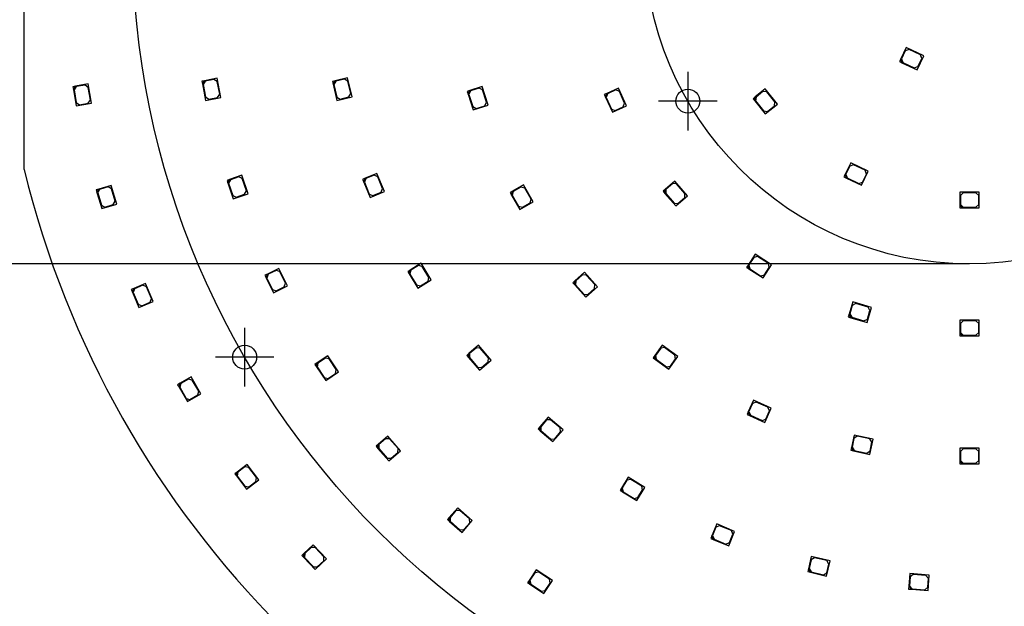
# Model space of a CAD drawing. Header units: millimetres. Extents: x 7 to 819, y 6 to 587.
# Tile 3 of 10: x 197 to 374, y 211 to 316. Entities that reach past the tile are written whole.
import ezdxf
from ezdxf.enums import TextEntityAlignment as Align
from ezdxf.lldxf.tags import DXFTag

# ---------------------------------------------------------------- set-up
doc = ezdxf.new("R2010")
doc.units = ezdxf.units.MM
doc.layers.add('Default', color=7, linetype='Continuous')
doc.layers.add('RDLED_350MM_4000', color=7, linetype='Continuous')
doc.styles.add('SEACAD_Arial', font='arial.ttf')
doc.styles.add('SEACAD_Solid_Edge_ANSI1_Symbols', font='semeca1.ttf')
tags = doc.linetypes.add('CENTER2', pattern=[28.575, 19.05, -3.175, 3.175, -3.175]).pattern_tags.tags
tags[10:11] = [DXFTag(74, 4), DXFTag(75, 0), DXFTag(340, '0'), DXFTag(46, 0.0), DXFTag(50, 0.0), DXFTag(44, 0.0), DXFTag(45, 0.0)]
tags[8:9] = [DXFTag(74, 4), DXFTag(75, 0), DXFTag(340, '0'), DXFTag(46, 0.0), DXFTag(50, 0.0), DXFTag(44, 0.0), DXFTag(45, 0.0)]
tags[6:7] = [DXFTag(74, 4), DXFTag(75, 0), DXFTag(340, '0'), DXFTag(46, 0.0), DXFTag(50, 0.0), DXFTag(44, 0.0), DXFTag(45, 0.0)]
tags[4:5] = [DXFTag(74, 4), DXFTag(75, 0), DXFTag(340, '0'), DXFTag(46, 0.0), DXFTag(50, 0.0), DXFTag(44, 0.0), DXFTag(45, 0.0)]
tags = doc.linetypes.add('HIDDEN2', pattern=[4.7625, 3.175, -1.5875]).pattern_tags.tags
tags[6:7] = [DXFTag(74, 4), DXFTag(75, 0), DXFTag(340, '0'), DXFTag(46, 0.0), DXFTag(50, 0.0), DXFTag(44, 0.0), DXFTag(45, 0.0)]
tags[4:5] = [DXFTag(74, 4), DXFTag(75, 0), DXFTag(340, '0'), DXFTag(46, 0.0), DXFTag(50, 0.0), DXFTag(44, 0.0), DXFTag(45, 0.0)]
doc.dimstyles.new('ISO', dxfattribs={"dimtxt": 7, "dimasz": 7, "dimexe": 3.5, "dimexo": 0, "dimgap": 1.75, "dimtad": 1, "dimtxsty": 'SEACAD_Arial', "dimblk1": '_SE_FILLED', "dimblk2": '_SE_FILLED', "dimsah": 1, "dimcen": 3.5, "dimadec": 0, "dimazin": 0, "dimtfac": 0.5, "dimtdec": 3, "dimtmove": 0, "dimatfit": 3, "dimfxl": 1, "dimarcsym": 0})

# ---------------------------------------------------------------- blocks, each defined once
blk = doc.blocks.new('SEANNOT_GROUP2')
at = {"layer": 'Default', "color": 7, "linetype": 'CENTER2'}
for p, q in [((237.34, 260.66), (237.34, 250.16)), ((242.59, 255.41), (232.09, 255.41))]:
    blk.add_line(p, q, dxfattribs=at)
blk = doc.blocks.new('SEANNOT_GROUP6')
at = {"layer": 'Default', "color": 7, "linetype": 'CENTER2'}
for p, q in [((317.02, 306.66), (317.02, 296.16)), ((322.27, 301.41), (311.77, 301.41))]:
    blk.add_line(p, q, dxfattribs=at)
blk = doc.blocks.new('SE')
at = {"layer": 'RDLED_350MM_4000', "color": 7, "linetype": 'Continuous'}
for p, q in [((197.68, 289.12), (197.68, 372.19)), ((356.3, 311.05), (355.3, 308.98)), ((356.13, 310.47), (355.43, 309.03)), ((356.79, 310.7), (356.13, 310.47)), ((359.45, 309.53), (356.3, 311.05)), ((358.86, 309.7), (356.79, 310.7)), ((355.3, 308.98), (355.08, 308.53)), ((355.08, 308.53), (355.53, 308.31)), ((355.53, 308.31), (355.3, 308.98)), ((355.43, 309.03), (355.66, 308.36)), ((355.53, 308.31), (358.23, 307.01)), ((355.66, 308.36), (357.74, 307.36)), ((358.23, 307.01), (359.45, 309.53)), ((358.4, 307.6), (359.1, 309.04)), ((359.1, 309.04), (358.86, 309.7)), ((357.74, 307.36), (358.4, 307.6)), ((230.12, 305.08), (229.63, 304.98)), ((229.63, 304.98), (229.73, 304.49)), ((229.73, 304.49), (230.12, 305.08)), ((230.24, 305), (229.85, 304.41)), ((232.38, 305.53), (230.12, 305.08)), ((231.81, 305.31), (230.24, 305)), ((232.4, 304.92), (231.81, 305.31)), ((233.06, 302.09), (232.38, 305.53)), ((232.85, 302.66), (232.4, 304.92)), ((253.6, 305.07), (253.11, 304.95)), ((253.11, 304.95), (253.23, 304.46)), ((253.23, 304.46), (253.6, 305.07)), ((253.72, 304.99), (253.35, 304.39)), ((255.84, 305.6), (253.6, 305.07)), ((255.28, 305.37), (253.72, 304.99)), ((255.88, 305), (255.28, 305.37)), ((256.65, 302.2), (255.84, 305.6)), ((256.42, 302.76), (255.88, 305)), ((206.95, 304.09), (206.46, 304)), ((206.46, 304), (206.54, 303.51)), ((206.54, 303.51), (206.95, 304.09)), ((206.54, 303.51), (207.06, 300.56)), ((207.06, 304.01), (206.66, 303.43)), ((206.66, 303.43), (207.06, 301.17)), ((209.21, 304.49), (206.95, 304.09)), ((208.64, 304.29), (207.06, 304.01)), ((209.22, 303.88), (208.64, 304.29)), ((209.82, 301.04), (209.21, 304.49)), ((209.62, 301.62), (209.22, 303.88)), ((229.73, 304.49), (230.32, 301.55)), ((229.85, 304.41), (230.3, 302.16)), ((253.23, 304.46), (253.93, 301.55)), ((253.35, 304.39), (253.89, 302.15)), ((256.05, 302.16), (256.42, 302.76)), ((277.83, 303.3), (277.36, 303.15)), ((277.36, 303.15), (277.51, 302.67)), ((277.51, 302.67), (277.83, 303.3)), ((277.96, 303.24), (277.64, 302.61)), ((280.02, 304.01), (277.83, 303.3)), ((279.48, 303.73), (277.96, 303.24)), ((280.11, 303.41), (279.48, 303.73)), ((281.1, 300.68), (280.02, 304.01)), ((280.82, 301.22), (280.11, 303.41)), ((302.46, 302.79), (302, 302.59)), ((302.21, 302.13), (302.46, 302.79)), ((302.59, 302.74), (302.34, 302.08)), ((304.55, 303.75), (302.46, 302.79)), ((304.05, 303.41), (302.59, 302.74)), ((304.71, 303.16), (304.05, 303.41)), ((306, 300.57), (304.55, 303.75)), ((305.66, 301.07), (304.71, 303.16)), ((330.94, 303.59), (329.14, 302.16)), ((330.53, 303.14), (329.28, 302.14)), ((331.23, 303.06), (330.53, 303.14)), ((333.12, 300.86), (330.94, 303.59)), ((332.67, 301.26), (331.23, 303.06)), ((207.06, 301.17), (207.64, 300.76)), ((207.06, 300.56), (209.82, 301.04)), ((207.64, 300.76), (209.21, 301.04)), ((209.21, 301.04), (209.62, 301.62)), ((230.3, 302.16), (230.89, 301.76)), ((230.32, 301.55), (233.06, 302.09)), ((230.89, 301.76), (232.46, 302.08)), ((232.46, 302.08), (232.85, 302.66)), ((253.89, 302.15), (254.49, 301.78)), ((253.93, 301.55), (256.65, 302.2)), ((254.49, 301.78), (256.05, 302.16)), ((277.51, 302.67), (278.44, 299.82)), ((277.64, 302.61), (278.35, 300.42)), ((280.5, 300.59), (280.82, 301.22)), ((302, 302.59), (302.21, 302.13)), ((302.21, 302.13), (303.46, 299.4)), ((302.34, 302.08), (303.3, 299.99)), ((305.42, 300.41), (305.66, 301.07)), ((329.14, 302.16), (328.75, 301.85)), ((328.75, 301.85), (329.06, 301.46)), ((329.06, 301.46), (329.14, 302.16)), ((329.06, 301.46), (330.93, 299.11)), ((329.28, 302.14), (329.2, 301.44)), ((329.2, 301.44), (330.63, 299.64)), ((332.59, 300.56), (332.67, 301.26)), ((278.35, 300.42), (278.98, 300.1)), ((278.44, 299.82), (281.1, 300.68)), ((278.98, 300.1), (280.5, 300.59)), ((303.3, 299.99), (303.96, 299.74)), ((303.46, 299.4), (306, 300.57)), ((303.96, 299.74), (305.42, 300.41)), ((330.63, 299.64), (331.33, 299.56)), ((330.93, 299.11), (333.12, 300.86)), ((331.33, 299.56), (332.59, 300.56)), ((346.32, 290.33), (345.32, 288.26)), ((346.15, 289.75), (345.45, 288.3)), ((346.81, 289.98), (346.15, 289.75)), ((349.47, 288.81), (346.32, 290.33)), ((348.89, 288.98), (346.81, 289.98)), ((348.25, 286.29), (349.47, 288.81)), ((349.12, 288.31), (348.89, 288.98)), ((234.64, 287.34), (234.17, 287.18)), ((234.17, 287.18), (234.33, 286.71)), ((234.33, 286.71), (234.64, 287.34)), ((234.77, 287.28), (234.45, 286.65)), ((236.82, 288.08), (234.64, 287.34)), ((236.28, 287.79), (234.77, 287.28)), ((236.92, 287.48), (236.28, 287.79)), ((237.94, 284.77), (236.82, 288.08)), ((237.66, 285.3), (236.92, 287.48)), ((259.01, 287.54), (258.54, 287.34)), ((258.54, 287.34), (258.74, 286.88)), ((258.74, 286.88), (259.01, 287.54)), ((258.74, 286.88), (259.88, 284.11)), ((259.14, 287.48), (258.87, 286.83)), ((258.87, 286.83), (259.75, 284.7)), ((261.13, 288.42), (259.01, 287.54)), ((260.62, 288.09), (259.14, 287.48)), ((261.27, 287.82), (260.62, 288.09)), ((262.47, 285.18), (261.13, 288.42)), ((262.15, 285.7), (261.27, 287.82)), ((314.69, 287.05), (312.95, 285.55)), ((316.98, 284.41), (314.69, 287.05)), ((345.32, 288.26), (345.1, 287.81)), ((345.1, 287.81), (345.55, 287.59)), ((345.55, 287.59), (345.32, 288.26)), ((345.45, 288.3), (345.69, 287.64)), ((345.55, 287.59), (348.25, 286.29)), ((345.69, 287.64), (347.76, 286.64)), ((347.76, 286.64), (348.42, 286.87)), ((348.42, 286.87), (349.12, 288.31)), ((211.12, 285.61), (210.64, 285.47)), ((210.64, 285.47), (210.78, 284.99)), ((210.78, 284.99), (211.12, 285.61)), ((211.24, 285.54), (210.91, 284.92)), ((213.32, 286.27), (211.12, 285.61)), ((212.78, 286), (211.24, 285.54)), ((213.4, 285.67), (212.78, 286)), ((214.33, 282.92), (213.32, 286.27)), ((214.06, 283.46), (213.4, 285.67)), ((234.33, 286.71), (235.29, 283.87)), ((234.45, 286.65), (235.19, 284.47)), ((237.34, 284.67), (237.66, 285.3)), ((259.88, 284.11), (262.47, 285.18)), ((260.4, 284.43), (261.88, 285.05)), ((261.88, 285.05), (262.15, 285.7)), ((285.48, 285.22), (285.05, 284.97)), ((285.3, 284.54), (285.48, 285.22)), ((285.62, 285.18), (285.44, 284.5)), ((287.47, 286.37), (285.48, 285.22)), ((287.01, 285.98), (285.62, 285.18)), ((287.69, 285.8), (287.01, 285.98)), ((289.22, 283.34), (287.47, 286.37)), ((288.84, 283.81), (287.69, 285.8)), ((312.95, 285.55), (312.57, 285.22)), ((312.57, 285.22), (312.9, 284.84)), ((312.9, 284.84), (312.95, 285.55)), ((313.09, 285.54), (313.04, 284.83)), ((314.3, 286.59), (313.09, 285.54)), ((315, 286.54), (314.3, 286.59)), ((316.51, 284.8), (315, 286.54)), ((369.43, 285.06), (365.93, 285.06)), ((365.93, 285.06), (365.93, 282.76)), ((369.43, 282.26), (369.43, 285.06)), ((210.78, 284.99), (211.64, 282.12)), ((210.91, 284.92), (211.57, 282.72)), ((213.72, 282.84), (214.06, 283.46)), ((235.19, 284.47), (235.83, 284.16)), ((235.29, 283.87), (237.94, 284.77)), ((235.83, 284.16), (237.34, 284.67)), ((259.75, 284.7), (260.4, 284.43)), ((285.05, 284.97), (285.3, 284.54)), ((285.3, 284.54), (286.8, 281.94)), ((285.44, 284.5), (286.59, 282.51)), ((286.8, 281.94), (289.22, 283.34)), ((288.66, 283.13), (288.84, 283.81)), ((312.9, 284.84), (314.86, 282.58)), ((313.04, 284.83), (314.55, 283.09)), ((314.86, 282.58), (316.98, 284.41)), ((315.25, 283.04), (316.46, 284.09)), ((316.46, 284.09), (316.51, 284.8)), ((366.53, 284.96), (366.03, 284.46)), ((366.03, 284.46), (366.03, 282.86)), ((368.83, 284.96), (366.53, 284.96)), ((369.33, 284.46), (368.83, 284.96)), ((369.33, 282.86), (369.33, 284.46)), ((211.57, 282.72), (212.19, 282.38)), ((211.64, 282.12), (214.33, 282.92)), ((212.19, 282.38), (213.72, 282.84)), ((286.59, 282.51), (287.27, 282.33)), ((287.27, 282.33), (288.66, 283.13)), ((314.55, 283.09), (315.25, 283.04)), ((365.93, 282.76), (365.93, 282.26)), ((366.43, 282.26), (365.93, 282.76)), ((365.93, 282.26), (366.43, 282.26)), ((366.03, 282.86), (366.53, 282.36)), ((366.43, 282.26), (369.43, 282.26)), ((366.53, 282.36), (368.83, 282.36)), ((368.83, 282.36), (369.33, 282.86)), ((329.12, 273.89), (327.87, 271.96)), ((328.88, 273.33), (328.01, 271.99)), ((329.57, 273.48), (328.88, 273.33)), ((332.06, 272), (329.12, 273.89)), ((331.5, 272.24), (329.57, 273.48)), ((243.49, 271.37), (241.43, 270.35)), ((243, 271.01), (241.57, 270.3)), ((243.67, 270.78), (243, 271.01)), ((245.04, 268.23), (243.49, 271.37)), ((267.09, 271.07), (266.66, 270.81)), ((266.92, 270.38), (267.09, 271.07)), ((267.23, 271.03), (267.06, 270.35)), ((269.05, 272.27), (267.09, 271.07)), ((268.59, 271.87), (267.23, 271.03)), ((269.28, 271.71), (268.59, 271.87)), ((270.88, 269.28), (269.05, 272.27)), ((270.48, 269.74), (269.28, 271.71)), ((327.87, 271.96), (327.6, 271.54)), ((327.6, 271.54), (328.02, 271.27)), ((328.02, 271.27), (327.87, 271.96)), ((328.01, 271.99), (328.16, 271.3)), ((328.02, 271.27), (330.55, 269.64)), ((328.16, 271.3), (330.1, 270.05)), ((330.55, 269.64), (332.06, 272)), ((330.79, 270.2), (331.65, 271.55)), ((331.65, 271.55), (331.5, 272.24)), ((241.43, 270.35), (240.98, 270.13)), ((240.98, 270.13), (241.2, 269.68)), ((241.2, 269.68), (241.43, 270.35)), ((241.2, 269.68), (242.53, 266.99)), ((241.57, 270.3), (241.34, 269.63)), ((241.34, 269.63), (242.36, 267.57)), ((244.69, 268.72), (243.67, 270.78)), ((266.66, 270.81), (266.92, 270.38)), ((266.92, 270.38), (268.49, 267.82)), ((267.06, 270.35), (268.26, 268.39)), ((268.49, 267.82), (270.88, 269.28)), ((270.32, 269.06), (270.48, 269.74)), ((296.73, 269.12), (296.35, 268.79)), ((296.69, 268.42), (296.73, 269.12)), ((298.43, 270.66), (296.73, 269.12)), ((296.87, 269.12), (296.83, 268.41)), ((298.06, 270.19), (296.87, 269.12)), ((298.76, 270.15), (298.06, 270.19)), ((300.78, 268.06), (298.43, 270.66)), ((300.3, 268.44), (298.76, 270.15)), ((330.1, 270.05), (330.79, 270.2)), ((217.41, 267.74), (216.95, 267.54)), ((216.95, 267.54), (217.15, 267.08)), ((217.15, 267.08), (217.41, 267.74)), ((217.54, 267.69), (217.28, 267.03)), ((219.52, 268.65), (217.41, 267.74)), ((219.01, 268.32), (217.54, 267.69)), ((219.67, 268.06), (219.01, 268.32)), ((220.91, 265.44), (219.52, 268.65)), ((220.58, 265.95), (219.67, 268.06)), ((242.36, 267.57), (243.02, 267.34)), ((242.53, 266.99), (245.04, 268.23)), ((243.02, 267.34), (244.46, 268.05)), ((244.46, 268.05), (244.69, 268.72)), ((268.26, 268.39), (268.95, 268.22)), ((268.95, 268.22), (270.32, 269.06)), ((296.35, 268.79), (296.69, 268.42)), ((296.69, 268.42), (298.7, 266.19)), ((296.83, 268.41), (298.37, 266.7)), ((298.7, 266.19), (300.78, 268.06)), ((299.07, 266.66), (300.26, 267.74)), ((300.26, 267.74), (300.3, 268.44)), ((217.15, 267.08), (218.33, 264.33)), ((217.28, 267.03), (218.19, 264.92)), ((220.32, 265.29), (220.58, 265.95)), ((298.37, 266.7), (299.07, 266.66)), ((218.19, 264.92), (218.85, 264.66)), ((218.33, 264.33), (220.91, 265.44)), ((218.85, 264.66), (220.32, 265.29)), ((346.67, 265.33), (346.02, 263.12)), ((346.6, 264.72), (346.15, 263.19)), ((347.22, 265.06), (346.6, 264.72)), ((350.03, 264.34), (346.67, 265.33)), ((349.43, 264.41), (347.22, 265.06)), ((349.24, 261.65), (350.03, 264.34)), ((349.31, 262.26), (349.77, 263.79)), ((349.77, 263.79), (349.43, 264.41)), ((346.02, 263.12), (345.88, 262.64)), ((345.88, 262.64), (346.36, 262.5)), ((346.36, 262.5), (346.02, 263.12)), ((346.15, 263.19), (346.49, 262.57)), ((346.36, 262.5), (349.24, 261.65)), ((346.49, 262.57), (348.69, 261.92)), ((348.69, 261.92), (349.31, 262.26)), ((369.43, 262.06), (365.93, 262.06)), ((365.93, 262.06), (365.93, 259.76)), ((369.43, 259.26), (369.43, 262.06)), ((366.53, 261.96), (366.03, 261.46)), ((366.03, 261.46), (366.03, 259.86)), ((368.83, 261.96), (366.53, 261.96)), ((369.33, 261.46), (368.83, 261.96)), ((369.33, 259.86), (369.33, 261.46)), ((365.93, 259.76), (365.93, 259.26)), ((366.43, 259.26), (365.93, 259.76)), ((365.93, 259.26), (366.43, 259.26)), ((366.03, 259.86), (366.53, 259.36)), ((366.43, 259.26), (369.43, 259.26)), ((366.53, 259.36), (368.83, 259.36)), ((368.83, 259.36), (369.33, 259.86)), ((279.4, 257.56), (277.65, 256.07)), ((279.01, 257.09), (277.79, 256.05)), ((279.71, 257.04), (279.01, 257.09)), ((281.67, 254.9), (279.4, 257.56)), ((281.21, 255.29), (279.71, 257.04)), ((312.42, 257.58), (311.07, 255.72)), ((312.15, 257.03), (311.21, 255.74)), ((312.85, 257.14), (312.15, 257.03)), ((315.25, 255.52), (312.42, 257.58)), ((314.71, 255.79), (312.85, 257.14)), ((252.3, 255.66), (250.38, 254.39)), ((251.85, 255.25), (250.52, 254.36)), ((252.55, 255.11), (251.85, 255.25)), ((254.24, 252.75), (252.3, 255.66)), ((253.82, 253.2), (252.55, 255.11)), ((277.65, 256.07), (277.27, 255.74)), ((277.27, 255.74), (277.59, 255.36)), ((277.59, 255.36), (277.65, 256.07)), ((277.59, 255.36), (279.54, 253.08)), ((277.79, 256.05), (277.74, 255.35)), ((277.74, 255.35), (279.23, 253.6)), ((281.15, 254.58), (281.21, 255.29)), ((311.07, 255.72), (310.78, 255.31)), ((310.78, 255.31), (311.18, 255.02)), ((311.18, 255.02), (311.07, 255.72)), ((311.18, 255.02), (313.61, 253.26)), ((311.21, 255.74), (311.32, 255.04)), ((311.32, 255.04), (313.18, 253.69)), ((313.61, 253.26), (315.25, 255.52)), ((313.88, 253.8), (314.82, 255.09)), ((314.82, 255.09), (314.71, 255.79)), ((250.38, 254.39), (249.97, 254.11)), ((249.97, 254.11), (250.25, 253.69)), ((250.25, 253.69), (250.38, 254.39)), ((250.25, 253.69), (251.91, 251.2)), ((250.52, 254.36), (250.38, 253.66)), ((250.38, 253.66), (251.66, 251.75)), ((253.69, 252.5), (253.82, 253.2)), ((279.23, 253.6), (279.93, 253.54)), ((279.54, 253.08), (281.67, 254.9)), ((279.93, 253.54), (281.15, 254.58)), ((313.18, 253.69), (313.88, 253.8)), ((227.72, 251.87), (225.73, 250.72)), ((227.25, 251.48), (225.86, 250.68)), ((227.93, 251.3), (227.25, 251.48)), ((229.47, 248.84), (227.72, 251.87)), ((251.66, 251.75), (252.36, 251.61)), ((251.91, 251.2), (254.24, 252.75)), ((252.36, 251.61), (253.69, 252.5)), ((225.73, 250.72), (225.29, 250.47)), ((225.29, 250.47), (225.54, 250.04)), ((225.54, 250.04), (225.73, 250.72)), ((225.54, 250.04), (227.04, 247.44)), ((225.86, 250.68), (225.68, 250)), ((225.68, 250), (226.83, 248.01)), ((229.08, 249.31), (227.93, 251.3)), ((226.83, 248.01), (227.51, 247.83)), ((227.04, 247.44), (229.47, 248.84)), ((227.51, 247.83), (228.9, 248.63)), ((228.9, 248.63), (229.08, 249.31)), ((328.82, 247.69), (327.89, 245.58)), ((328.67, 247.1), (328.02, 245.64)), ((329.33, 247.35), (328.67, 247.1)), ((332.02, 246.26), (328.82, 247.69)), ((331.43, 246.42), (329.33, 247.35)), ((330.88, 243.7), (332.02, 246.26)), ((331.68, 245.76), (331.43, 246.42)), ((291.92, 244.65), (290.43, 242.9)), ((294.58, 242.38), (291.92, 244.65)), ((327.89, 245.58), (327.68, 245.13)), ((327.68, 245.13), (328.14, 244.92)), ((328.14, 244.92), (327.89, 245.58)), ((328.02, 245.64), (328.27, 244.98)), ((328.14, 244.92), (330.88, 243.7)), ((328.27, 244.98), (330.37, 244.04)), ((331.03, 244.29), (331.68, 245.76)), ((290.43, 242.9), (290.1, 242.52)), ((290.48, 242.2), (290.43, 242.9)), ((291.61, 244.13), (290.57, 242.91)), ((290.57, 242.91), (290.62, 242.21)), ((292.31, 244.18), (291.61, 244.13)), ((294.06, 242.69), (292.31, 244.18)), ((294.12, 241.98), (294.06, 242.69)), ((330.37, 244.04), (331.03, 244.29)), ((263.07, 241.24), (261.34, 239.73)), ((262.69, 240.77), (261.48, 239.72)), ((263.39, 240.73), (262.69, 240.77)), ((265.38, 238.61), (263.07, 241.24)), ((290.1, 242.52), (290.48, 242.2)), ((290.48, 242.2), (292.76, 240.25)), ((290.62, 242.21), (292.37, 240.71)), ((292.76, 240.25), (294.58, 242.38)), ((293.08, 240.77), (294.12, 241.98)), ((346.92, 241.42), (346.44, 239.17)), ((346.89, 240.81), (346.56, 239.25)), ((347.49, 241.2), (346.89, 240.81)), ((350.34, 240.69), (346.92, 241.42)), ((349.74, 240.72), (347.49, 241.2)), ((261.34, 239.73), (260.97, 239.4)), ((260.97, 239.4), (261.3, 239.02)), ((261.3, 239.02), (261.34, 239.73)), ((261.3, 239.02), (263.27, 236.77)), ((261.48, 239.72), (261.44, 239.01)), ((261.44, 239.01), (262.95, 237.28)), ((264.91, 239), (263.39, 240.73)), ((292.37, 240.71), (293.08, 240.77)), ((346.44, 239.17), (346.34, 238.68)), ((346.83, 238.58), (346.44, 239.17)), ((346.56, 239.25), (346.95, 238.65)), ((350.12, 240.13), (349.74, 240.72)), ((349.76, 237.95), (350.34, 240.69)), ((349.79, 238.56), (350.12, 240.13)), ((369.43, 239.06), (365.93, 239.06)), ((365.93, 239.06), (365.93, 236.76)), ((369.43, 236.26), (369.43, 239.06)), ((262.95, 237.28), (263.66, 237.24)), ((263.27, 236.77), (265.38, 238.61)), ((263.66, 237.24), (264.86, 238.29)), ((264.86, 238.29), (264.91, 239)), ((346.34, 238.68), (346.83, 238.58)), ((346.83, 238.58), (349.76, 237.95)), ((346.95, 238.65), (349.2, 238.18)), ((349.2, 238.18), (349.79, 238.56)), ((366.53, 238.96), (366.03, 238.46)), ((366.03, 238.46), (366.03, 236.86)), ((368.83, 238.96), (366.53, 238.96)), ((369.33, 238.46), (368.83, 238.96)), ((369.33, 236.86), (369.33, 238.46)), ((237.81, 236.16), (235.97, 234.78)), ((237.39, 235.72), (236.11, 234.76)), ((238.09, 235.61), (237.39, 235.72)), ((239.9, 233.35), (237.81, 236.16)), ((239.46, 233.77), (238.09, 235.61)), ((365.93, 236.76), (365.93, 236.26)), ((366.43, 236.26), (365.93, 236.76)), ((365.93, 236.26), (366.43, 236.26)), ((366.03, 236.86), (366.53, 236.36)), ((366.43, 236.26), (369.43, 236.26)), ((366.53, 236.36), (368.83, 236.36)), ((368.83, 236.36), (369.33, 236.86)), ((235.97, 234.78), (235.57, 234.48)), ((235.57, 234.48), (235.86, 234.08)), ((235.86, 234.08), (235.97, 234.78)), ((235.86, 234.08), (237.66, 231.68)), ((236.11, 234.76), (236, 234.06)), ((236, 234.06), (237.38, 232.22)), ((239.36, 233.07), (239.46, 233.77)), ((306.31, 233.86), (305.11, 231.9)), ((309.29, 232.03), (306.31, 233.86)), ((237.38, 232.22), (238.08, 232.11)), ((237.66, 231.68), (239.9, 233.35)), ((238.08, 232.11), (239.36, 233.07)), ((306.08, 233.29), (305.24, 231.93)), ((305.24, 231.93), (305.41, 231.24)), ((306.77, 233.46), (306.08, 233.29)), ((308.73, 232.26), (306.77, 233.46)), ((307.83, 229.64), (309.29, 232.03)), ((308.89, 231.57), (308.73, 232.26)), ((305.11, 231.9), (304.84, 231.47)), ((304.84, 231.47), (305.27, 231.21)), ((305.27, 231.21), (305.11, 231.9)), ((305.27, 231.21), (307.83, 229.64)), ((305.41, 231.24), (307.37, 230.04)), ((307.37, 230.04), (308.06, 230.2)), ((308.06, 230.2), (308.89, 231.57)), ((274.12, 226.63), (273.79, 226.25)), ((275.64, 228.36), (274.12, 226.63)), ((274.17, 225.92), (274.12, 226.63)), ((275.32, 227.84), (274.26, 226.64)), ((274.26, 226.64), (274.31, 225.93)), ((276.02, 227.88), (275.32, 227.84)), ((278.27, 226.05), (275.64, 228.36)), ((277.75, 226.37), (276.02, 227.88)), ((273.79, 226.25), (274.17, 225.92)), ((274.17, 225.92), (276.42, 223.94)), ((274.31, 225.93), (276.04, 224.41)), ((276.42, 223.94), (278.27, 226.05)), ((276.74, 224.46), (277.8, 225.66)), ((277.8, 225.66), (277.75, 226.37)), ((322.21, 225.45), (321.33, 223.32)), ((322.07, 224.86), (321.46, 223.38)), ((322.72, 225.13), (322.07, 224.86)), ((325.44, 224.11), (322.21, 225.45)), ((324.85, 224.25), (322.72, 225.13)), ((276.04, 224.41), (276.74, 224.46)), ((321.33, 223.32), (321.13, 222.86)), ((321.6, 222.67), (321.33, 223.32)), ((321.46, 223.38), (321.73, 222.72)), ((324.37, 221.52), (325.44, 224.11)), ((324.5, 222.11), (325.12, 223.59)), ((325.12, 223.59), (324.85, 224.25)), ((249.66, 221.72), (247.99, 220.14)), ((252.06, 219.17), (249.66, 221.72)), ((321.13, 222.86), (321.6, 222.67)), ((321.6, 222.67), (324.37, 221.52)), ((321.73, 222.72), (323.85, 221.84)), ((323.85, 221.84), (324.5, 222.11)), ((247.99, 220.14), (247.62, 219.8)), ((247.62, 219.8), (247.97, 219.43)), ((247.97, 219.43), (247.99, 220.14)), ((248.13, 220.14), (248.11, 219.43)), ((249.29, 221.23), (248.13, 220.14)), ((250, 221.21), (249.29, 221.23)), ((251.58, 219.54), (250, 221.21)), ((251.56, 218.83), (251.58, 219.54)), ((339.22, 219.63), (338.69, 217.39)), ((342.63, 218.81), (339.22, 219.63)), ((247.97, 219.43), (250.03, 217.25)), ((248.11, 219.43), (249.69, 217.76)), ((250.03, 217.25), (252.06, 219.17)), ((250.39, 217.73), (251.56, 218.83)), ((339.18, 219.02), (338.81, 217.47)), ((339.78, 219.39), (339.18, 219.02)), ((342.02, 218.86), (339.78, 219.39)), ((341.97, 216.09), (342.63, 218.81)), ((342.39, 218.25), (342.02, 218.86)), ((342.02, 216.7), (342.39, 218.25)), ((249.69, 217.76), (250.39, 217.73)), ((289.78, 217.22), (288.5, 215.3)), ((289.53, 216.66), (288.64, 215.33)), ((290.22, 216.8), (289.53, 216.66)), ((292.69, 215.27), (289.78, 217.22)), ((292.13, 215.52), (290.22, 216.8)), ((338.69, 217.39), (338.57, 216.91)), ((338.57, 216.91), (339.06, 216.79)), ((339.06, 216.79), (338.69, 217.39)), ((338.81, 217.47), (339.18, 216.86)), ((339.06, 216.79), (341.97, 216.09)), ((339.18, 216.86), (341.41, 216.33)), ((341.41, 216.33), (342.02, 216.7)), ((356.94, 216.55), (356.76, 214.25)), ((360.43, 216.27), (356.94, 216.55)), ((357.53, 216.4), (356.99, 215.94)), ((359.82, 216.22), (357.53, 216.4)), ((360.28, 215.68), (359.82, 216.22)), ((360.21, 213.48), (360.43, 216.27)), ((288.5, 215.3), (288.22, 214.89)), ((288.22, 214.89), (288.64, 214.61)), ((288.64, 214.61), (288.5, 215.3)), ((288.64, 215.33), (288.78, 214.64)), ((288.64, 214.61), (291.13, 212.94)), ((288.78, 214.64), (290.69, 213.36)), ((291.13, 212.94), (292.69, 215.27)), ((291.38, 213.5), (292.27, 214.83)), ((292.27, 214.83), (292.13, 215.52)), ((356.76, 214.25), (356.72, 213.75)), ((357.22, 213.72), (356.76, 214.25)), ((356.99, 215.94), (356.87, 214.34)), ((356.87, 214.34), (357.33, 213.81)), ((360.16, 214.09), (360.28, 215.68)), ((290.69, 213.36), (291.38, 213.5)), ((356.72, 213.75), (357.22, 213.72)), ((357.22, 213.72), (360.21, 213.48)), ((357.33, 213.81), (359.62, 213.63)), ((359.62, 213.63), (360.16, 214.09))]:
    blk.add_line(p, q, dxfattribs=at)
for centre in [(317.02, 301.41), (237.34, 255.41)]:
    blk.add_circle(centre, 2.15, dxfattribs=at)
blk.add_arc((367.68, 330.66), 175, 193.7291, 256.2709, dxfattribs=at)
blk = doc.blocks.new('DMBLK18')
at = {"layer": 'Default', "linetype": 'Continuous'}
for points in [[(147.93, 493.66), (150.26, 493.66), (149.1, 500.66)], [(147.93, 167.66), (149.1, 160.66), (150.26, 167.66)]]:
    blk.add_hatch(color=7, dxfattribs=at).paths.add_polyline_path(points)
at = {"layer": 'Default', "color": 7, "linetype": 'Continuous'}
for p, q in [((326.14, 500.66), (145.6, 500.66)), ((149.1, 500.66), (149.1, 160.66)), ((326.14, 160.66), (145.6, 160.66))]:
    blk.add_line(p, q, dxfattribs=at)
at = {"layer": 'Default', "color": 7, "linetype": 'Continuous', "style": 'SEACAD_Arial'}
blk.add_text('340', height=7, rotation=90, dxfattribs=at).set_placement((140.35, 322.44), align=Align.TOP_LEFT)
blk = doc.blocks.new('_SE_FILLED')
at = {"color": 0}
blk.add_line((0, 0), (-1, 0), dxfattribs=at)
blk.add_solid([(0, 0), (-1, -0.1665), (-1, 0.1665), (0, 0)], dxfattribs=at)
blk = doc.blocks.new('DMBLK19')
at = {"layer": 'Default', "linetype": 'Continuous'}
for points in [[(216.57, 399.98), (207.98, 402.23), (215.37, 397.32)], [(519.98, 263.99), (518.79, 261.33), (527.37, 259.08)]]:
    blk.add_hatch(color=7, dxfattribs=at).paths.add_polyline_path(points)
at = {"layer": 'Default', "color": 7, "linetype": 'Continuous'}
for p, q in [((207.98, 402.23), (527.37, 259.08)), ((527.37, 259.08), (578.13, 236.33))]:
    blk.add_line(p, q, dxfattribs=at)
for s, style, p in [('O', 'SEACAD_Solid_Edge_ANSI1_Symbols', (547.38, 262.1)), ('350', 'SEACAD_Arial', (561.06, 255.97))]:
    blk.add_text(s, height=8.75, rotation=335.8579, dxfattribs=dict(at, style=style)).set_placement(p, align=Align.TOP_LEFT)
blk = doc.blocks.new('DMBLK23')
at = {"layer": 'Default', "linetype": 'Continuous'}
for points in [[(163.6, 474.16), (165.93, 474.16), (164.77, 481.16)], [(163.6, 187.16), (164.77, 180.16), (165.93, 187.16)]]:
    blk.add_hatch(color=7, dxfattribs=at).paths.add_polyline_path(points)
at = {"layer": 'Default', "color": 7, "linetype": 'Continuous'}
for p, q in [((367.68, 481.16), (161.27, 481.16)), ((164.77, 481.16), (164.77, 180.16)), ((367.68, 180.16), (161.27, 180.16))]:
    blk.add_line(p, q, dxfattribs=at)
for s, style, p in [('301', 'SEACAD_Arial', (156.02, 328.44)), ('O', 'SEACAD_Solid_Edge_ANSI1_Symbols', (156.02, 316.44))]:
    blk.add_text(s, height=7, rotation=90, dxfattribs=dict(at, style=style)).set_placement(p, align=Align.TOP_LEFT)
blk = doc.blocks.new('DMBLK24')
at = {"layer": 'Default', "linetype": 'Continuous'}
for points in [[(180.37, 382.16), (182.71, 382.16), (181.54, 389.16)], [(180.37, 279.16), (181.54, 272.16), (182.71, 279.16)]]:
    blk.add_hatch(color=7, dxfattribs=at).paths.add_polyline_path(points)
at = {"layer": 'Default', "color": 7, "linetype": 'Continuous'}
for p, q in [((367.68, 389.16), (178.04, 389.16)), ((181.54, 389.16), (181.54, 272.16)), ((367.68, 272.16), (178.04, 272.16))]:
    blk.add_line(p, q, dxfattribs=at)
for s, style, p in [('117', 'SEACAD_Arial', (172.79, 328.44)), ('O', 'SEACAD_Solid_Edge_ANSI1_Symbols', (172.79, 316.44))]:
    blk.add_text(s, height=7, rotation=90, dxfattribs=dict(at, style=style)).set_placement(p, align=Align.TOP_LEFT)

msp = doc.modelspace()

# ---------------------------------------------------------------- linework, layer by layer
at = {"layer": 'Default', "color": 7, "linetype": 'HIDDEN2'}
for radius in [150.5, 58.5]:
    msp.add_circle((367.678, 330.655), radius, dxfattribs=at)

# ---------------------------------------------------------------- block references
at = {"layer": 'Default'}
for name in ['SE', 'SEANNOT_GROUP6', 'SEANNOT_GROUP2']:
    msp.add_blockref(name, (0, 0), dxfattribs=at)

# ---------------------------------------------------------------- dimensions: what is measured, and where the dimension line sits
at = {"layer": 'Default', "color": 7, "linetype": 'Continuous'}
dim = msp.add_linear_dim(base=(149.097, 500.655), p1=(409.211, 500.655), p2=(409.211, 160.655), angle=270, text='\\A1;<>', dimstyle='ISO', dxfattribs=at)
dim.commit()
dim.dimension.update_dxf_attribs({"geometry": 'DMBLK18', "text_midpoint": (149.097, 330.655), "dimtype": 161})
for base, p1, p2, picture, middle in [((164.765, 180.155), (367.678, 481.155), (367.678, 180.155), 'DMBLK23', (164.765, 330.655)), ((181.541, 272.155), (367.678, 389.155), (367.678, 272.155), 'DMBLK24', (181.541, 330.655))]:
    dim = msp.add_linear_dim(base=base, p1=p1, p2=p2, angle=270, text='\\A1;%%c<>', dimstyle='ISO', override={"dimtolj": 1}, dxfattribs=at)
    dim.commit()
    dim.dimension.update_dxf_attribs({"geometry": picture, "text_midpoint": middle, "dimtype": 161})
dim = msp.add_diameter_dim_2p(p1=(207.984, 402.23), p2=(527.371, 259.08), text='\\A1;<>', dimstyle='ISO', override={"dimtxt": 8.75, "dimasz": 8.75, "dimexe": 4.375, "dimgap": 2.1875, "dimcen": 4.375, "dimtmove": 1, "dimtolj": 1}, dxfattribs=at)
dim.commit()
dim.dimension.update_dxf_attribs({"geometry": 'DMBLK19', "text_midpoint": (540.108, 253.371), "dimtype": 163})

doc.saveas('drawing.dxf')
